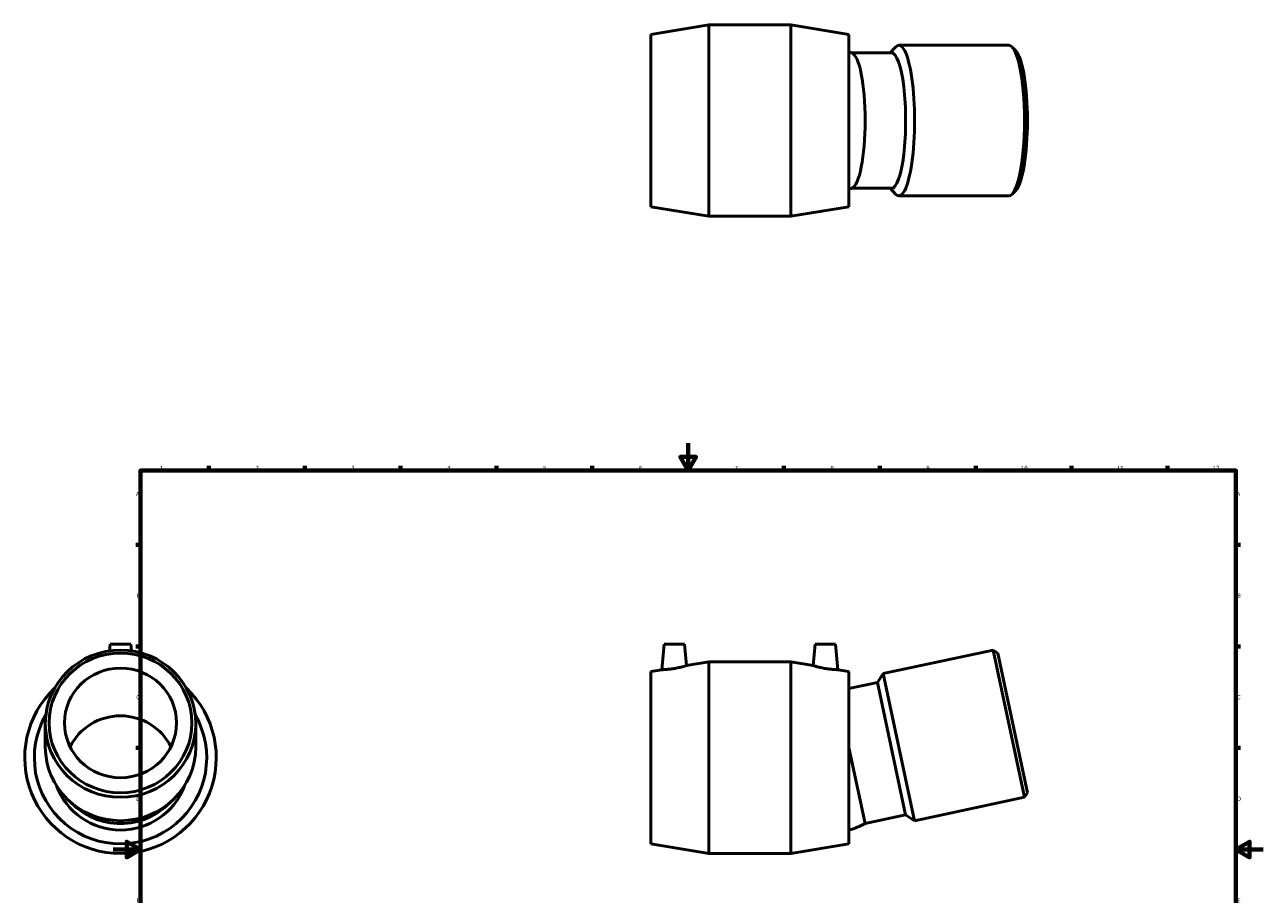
# Model space of a CAD drawing. Header units: millimetres. Extents: x -65 to 1413, y -612 to 1141.
# Tile 4 of 6: x -65 to 841, y 264 to 900. Entities that reach past the tile are written whole.
import ezdxf

# ---------------------------------------------------------------- set-up
doc = ezdxf.new("R2010")
doc.units = ezdxf.units.MM
doc.layers.add('Border (ANSI)', color=7, linetype='Continuous', lineweight=70)
doc.layers.add('Visible (ANSI)', color=7, linetype='Continuous', lineweight=50)
doc.styles.add('Note Text (ANSI)', font='tahoma.ttf')

# ---------------------------------------------------------------- blocks, each defined once
blk = doc.blocks.new('Borders Default Border')
at = {"layer": 'Border (ANSI)'}
for p, q in [((70.08, 574), (70.08, 577.45)), ((140.17, 574), (140.17, 577.45)), ((210.25, 574), (210.25, 577.45)), ((280.33, 574), (280.33, 577.45)), ((350.42, 574), (350.42, 577.45)), ((490.58, 574), (490.58, 577.45)), ((560.67, 574), (560.67, 577.45)), ((630.75, 574), (630.75, 577.45)), ((700.83, 574), (700.83, 577.45)), ((770.92, 574), (770.92, 577.45)), ((20, 519.75), (16.55, 519.75)), ((821, 519.75), (824.45, 519.75)), ((20, 445.5), (16.55, 445.5)), ((821, 445.5), (824.45, 445.5)), ((20, 371.25), (16.55, 371.25)), ((821, 371.25), (824.45, 371.25)), ((20, 222.75), (16.55, 222.75)), ((821, 222.75), (824.45, 222.75)), ((20, 148.5), (16.55, 148.5)), ((821, 148.5), (824.45, 148.5)), ((20, 74.25), (16.55, 74.25)), ((821, 74.25), (824.45, 74.25)), ((70.08, 20), (70.08, 16.55)), ((140.17, 20), (140.17, 16.55)), ((210.25, 20), (210.25, 16.55)), ((280.33, 20), (280.33, 16.55)), ((350.42, 20), (350.42, 16.55)), ((490.58, 20), (490.58, 16.55)), ((560.67, 20), (560.67, 16.55)), ((630.75, 20), (630.75, 16.55)), ((700.83, 20), (700.83, 16.55)), ((770.92, 20), (770.92, 16.55))]:
    blk.add_line(p, q, dxfattribs=at)
at = {"layer": 'Border (ANSI)', "flags": 128}
for points in [[(420.5, 594), (420.5, 574), (414.73, 584), (426.27, 584), (420.5, 574)], [(20, 20), (20, 574), (821, 574), (821, 20), (20, 20)], [(0, 297), (20, 297), (10, 302.77), (10, 291.23), (20, 297)], [(841, 297), (821, 297), (831, 302.77), (831, 291.23), (821, 297)], [(420.5, 0), (420.5, 20), (414.73, 10), (426.27, 10), (420.5, 20)]]:
    blk.add_lwpolyline(points, dxfattribs=at)
at = {"layer": 'Border (ANSI)', "color": 230, "true_color": 0xff0080, "attachment_point": 7, "style": 'Note Text (ANSI)'}
for s, insert, char_height in [('1', (34.35, 574.4), 3.05), ('2', (104.2, 574.4), 3.05), ('3', (174.26, 574.34), 3.05), ('4', (244.23, 574.4), 3.05), ('5', (314.48, 574.34), 3.05), ('6', (384.49, 574.34), 3.05), ('7', (454.6, 574.4), 3.05), ('8', (524.63, 574.33), 3.05), ('9', (594.7, 574.34), 3.05), ('10', (663.96, 574.34), 3.048), ('11', (734.04, 574.4), 3.048), ('12', (804.13, 574.4), 3.048), ('A', (16.78, 555.35), 3.05), ('A', (821.63, 555.35), 3.05), ('B', (17.15, 481.1), 3.05), ('B', (821.99, 481.1), 3.05), ('C', (16.95, 406.8), 3.05), ('C', (821.8, 406.8), 3.05), ('D', (16.96, 332.6), 3.05), ('D', (821.81, 332.6), 3.05), ('E', (17.21, 258.35), 3.05), ('E', (822.05, 258.35), 3.05), ('F', (17.29, 184.1), 3.05), ('F', (822.14, 184.1), 3.05), ('G', (16.81, 109.79), 3.05), ('G', (821.66, 109.79), 3.05), ('H', (16.97, 35.6), 3.05), ('H', (821.81, 35.6), 3.05), ('1', (34.35, 16.55), 3.05), ('2', (104.2, 16.55), 3.05), ('3', (174.26, 16.49), 3.05), ('4', (244.23, 16.55), 3.05), ('5', (314.48, 16.49), 3.05), ('6', (384.49, 16.49), 3.05), ('7', (454.6, 16.55), 3.05), ('8', (524.63, 16.48), 3.05), ('9', (594.7, 16.49), 3.05), ('10', (663.96, 16.49), 3.048), ('11', (734.04, 16.55), 3.048), ('12', (804.13, 16.55), 3.048)]:
    blk.add_mtext(s, dxfattribs=dict(at, insert=insert, char_height=char_height))

msp = doc.modelspace()

# ---------------------------------------------------------------- linework, layer by layer
at = {"layer": 'Visible (ANSI)'}
for p, q in [((393.174, 892.822), (435.674, 899.822)), ((435.674, 759.822), (435.674, 899.822)), ((435.674, 899.822), (495.574, 899.822)), ((495.574, 759.822), (495.574, 899.822)), ((538.074, 892.822), (495.574, 899.822)), ((393.174, 766.822), (393.174, 892.822)), ((538.074, 766.822), (538.074, 892.822)), ((569.216, 879.322), (539.919, 879.322)), ((568.11, 879.322), (572.165, 883.565)), ((655, 884.822), (574.596, 884.822)), ((660.045, 880.829), (657.43, 883.565)), ((569.216, 780.322), (539.919, 780.322)), ((568.11, 780.322), (572.165, 776.079)), ((660.045, 778.815), (657.43, 776.079)), ((655, 774.822), (574.596, 774.822)), ((393.174, 766.822), (435.674, 759.822)), ((538.074, 766.822), (495.574, 759.822)), ((435.674, 759.822), (495.574, 759.822)), ((-2.041, 447.12), (-2.471, 442.21)), ((12.959, 447.12), (-2.041, 447.12)), ((12.959, 447.12), (13.388, 442.21)), ((402.924, 447.12), (401.291, 428.457)), ((402.924, 447.12), (417.924, 447.12)), ((417.924, 447.12), (419.297, 431.423)), ((513.324, 447.12), (511.95, 431.423)), ((528.324, 447.12), (513.324, 447.12)), ((528.324, 447.12), (529.956, 428.457)), ((643.565, 442.772), (563.161, 425.681)), ((666.435, 335.176), (643.565, 442.772)), ((646.885, 440.615), (643.565, 442.772)), ((646.885, 440.615), (668.591, 338.496)), ((393.174, 427.12), (401.291, 428.457)), ((393.174, 301.12), (393.174, 427.12)), ((419.297, 431.423), (435.674, 434.12)), ((435.674, 294.12), (435.674, 434.12)), ((435.674, 434.12), (495.574, 434.12)), ((495.574, 294.12), (495.574, 434.12)), ((511.95, 431.423), (495.574, 434.12)), ((538.074, 427.12), (529.956, 428.457)), ((538.074, 301.12), (538.074, 427.12)), ((558.924, 419.158), (563.161, 425.681)), ((563.161, 425.681), (586.031, 318.085)), ((558.924, 419.158), (538.074, 414.726)), ((558.924, 419.158), (579.508, 322.321)), ((-49.541, 388.974), (-49.541, 371.883)), ((60.459, 388.974), (60.459, 371.883)), ((538.074, 371.555), (549.877, 316.023)), ((666.435, 335.176), (586.031, 318.085)), ((668.591, 338.496), (666.435, 335.176)), ((579.508, 322.321), (549.877, 316.023)), ((579.508, 322.321), (586.031, 318.085)), ((393.174, 301.12), (435.674, 294.12)), ((538.074, 301.12), (495.574, 294.12)), ((435.674, 294.12), (495.574, 294.12))]:
    msp.add_line(p, q, dxfattribs=at)
for centre, radius, start, end in [((524.655, 829.822), 51.8, 72.466994, 74.986701), ((524.655, 829.822), 51.8, 285.013299, 287.533006), ((5.459, 364.12), 70, 133.521845, 46.478155), ((5.459, 364.12), 63, 150.0444, 29.9556), ((5.459, 361.268), 50.032, 200.570622, 339.429378), ((524.655, 361.268), 51.8, 285.013299, 299.137871)]:
    msp.add_arc(centre, radius, start, end, dxfattribs=at)
for centre, major_axis, ratio, start_param, end_param in [((574.596, 829.822), (0, -55), 0.2079117, 6.0689947, 9.6389685), ((539.586, 829.822), (0, -49.5), 0.2079117, 0.0655918, 3.0760009), ((569.216, 829.822), (0, -49.5), 0.2079117, 0, 3.1415927), ((655, 829.822), (0, 55), 0.2079117, 3.1415927, 6.2831853), ((657.738, 829.822), (0, -52.2), 0.2079117, 0.2141906, 2.9274021), ((5.459, 354.671), (40.946, 0), 0.9781476, 0.4505904, 2.6910022), ((5.459, 371.883), (55, 0), 0.9781476, 3.1415927, 6.2831853), ((5.459, 364.442), (-49.5, 0), 0.9781476, 0.7563154, 2.3852773)]:
    msp.add_ellipse(centre, major_axis=major_axis, ratio=ratio, start_param=start_param, end_param=end_param, dxfattribs=at)
for centre, major_axis in [((5.459, 388.974), (-55, 0)), ((5.459, 389.556), (-52.2, 0)), ((5.459, 389.556), (-40.946, 0))]:
    msp.add_ellipse(centre, major_axis=major_axis, ratio=0.9781476, dxfattribs=at)
for points, knots in [([(410.089, 429.28), (408.984, 429.1), (407.803, 428.939), (405.631, 428.7), (404.641, 428.62), (403.08, 428.519), (402.404, 428.491), (401.51, 428.461), (401.291, 428.457), (401.291, 428.457)], [0, 0, 0, 0, 0.3361164, 0.3361164, 0.6722328, 0.6722328, 1.0082748, 1.0082748, 1.3443168, 1.3443168, 1.3443168, 1.3443168]), ([(419.297, 431.423), (419.297, 431.423), (419.065, 431.352), (418.131, 431.081), (417.43, 430.883), (415.805, 430.458), (414.766, 430.201), (412.49, 429.707), (411.252, 429.47), (410.089, 429.28)], [4.0875853, 4.0875853, 4.0875853, 4.0875853, 4.433373, 4.433373, 4.7791607, 4.7791607, 5.1328488, 5.1328488, 5.4865369, 5.4865369, 5.4865369, 5.4865369]), ([(521.158, 429.28), (519.995, 429.47), (518.757, 429.707), (516.481, 430.201), (515.442, 430.458), (513.817, 430.883), (513.116, 431.081), (512.183, 431.352), (511.95, 431.423), (511.95, 431.423)], [0, 0, 0, 0, 0.3536881, 0.3536881, 0.7073762, 0.7073762, 1.0531639, 1.0531639, 1.3989517, 1.3989517, 1.3989517, 1.3989517]), ([(529.956, 428.457), (529.956, 428.457), (529.737, 428.461), (528.843, 428.491), (528.168, 428.519), (526.607, 428.62), (525.616, 428.7), (523.444, 428.939), (522.264, 429.1), (521.158, 429.28)], [4.1422201, 4.1422201, 4.1422201, 4.1422201, 4.4782621, 4.4782621, 4.8143041, 4.8143041, 5.1504205, 5.1504205, 5.4865369, 5.4865369, 5.4865369, 5.4865369])]:
    msp.add_open_spline(points, degree=3, knots=knots, dxfattribs=at)

# ---------------------------------------------------------------- block references
msp.add_blockref('Borders Default Border', (0, 0))

doc.saveas('drawing.dxf')
